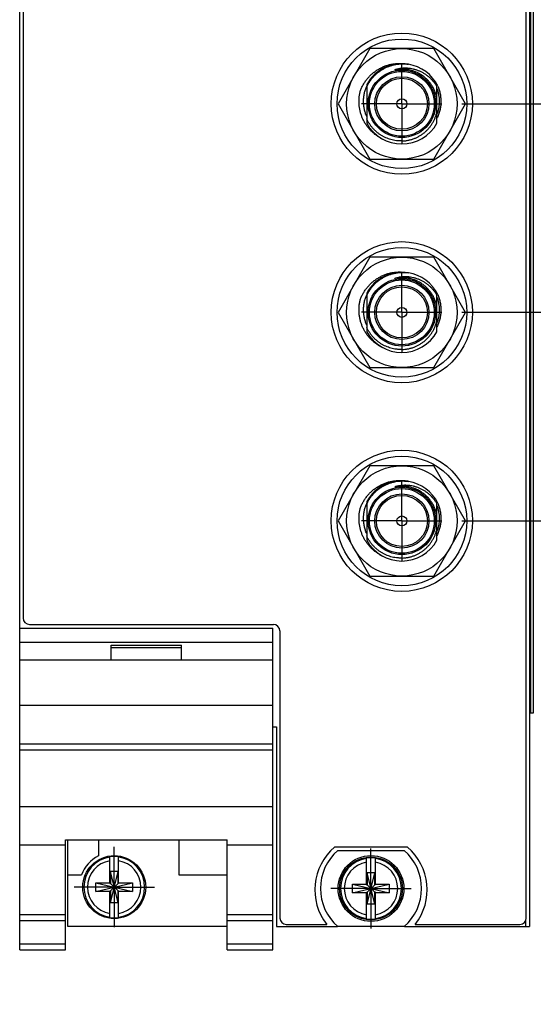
# Model space of a CAD drawing. Header units: inches. Extents: x 0 to 22, y 0 to 17.
# Tile 52 of 114: x 10.4 to 12, y 7 to 10.1. Entities that reach past the tile are written whole.
import ezdxf

# ---------------------------------------------------------------- set-up
doc = ezdxf.new("R2010")
doc.units = ezdxf.units.IN
doc.header["$LTSCALE"] = 1.21
doc.header["$MEASUREMENT"] = 0
doc.linetypes.add('CENTER', pattern=[0.6, 0.375, -0.075, 0.075, -0.075])
doc.layers.get('0').update_dxf_attribs({"linetype": 'CONTINUOUS'})
doc.layers.add('02___PRT_ALL_AXES', color=7, linetype='CONTINUOUS')
doc.layers.add('DIMENSIONS', color=7, linetype='CONTINUOUS')
doc.styles.get("Standard").update_dxf_attribs({"font": 'txt', "width": 0.8})
doc.dimstyles.new('DIMSTYLE_1', dxfattribs={"dimtxt": 0.125, "dimasz": 0.18, "dimexe": 0.125, "dimexo": 0.0625, "dimgap": 0.03125, "dimtad": 0, "dimtih": 1, "dimtoh": 1, "dimzin": 4, "dimdsep": 46, "dimtxsty": 'STANDARD', "dimblk": '_FILLED', "dimblk1": '_FILLED', "dimblk2": '_FILLED', "dimcen": 0.09, "dimadec": 0, "dimazin": 0, "dimtp": 0.01, "dimtm": 0.01, "dimtfac": 1, "dimtofl": 0, "dimtmove": 0, "dimatfit": 3, "dimldrblk": '_FILLED', "dimfxl": 1, "dimtolj": 1, "dimtzin": 4, "dimarcsym": 0})
doc.dimstyles.new('DIMSTYLE_2', dxfattribs={"dimtxt": 0.125, "dimasz": 0.18, "dimexe": 0.125, "dimexo": 0.0625, "dimgap": 0.0625, "dimtad": 0, "dimtih": 1, "dimtoh": 1, "dimzin": 4, "dimdsep": 46, "dimtxsty": 'STANDARD', "dimblk": '_FILLED', "dimblk1": '_FILLED', "dimblk2": '_FILLED', "dimcen": 0.09, "dimadec": 0, "dimazin": 0, "dimtp": 0.01, "dimtm": 0.01, "dimtfac": 1, "dimtofl": 0, "dimtmove": 0, "dimatfit": 3, "dimldrblk": '_FILLED', "dimfxl": 1, "dimtolj": 1, "dimtzin": 4, "dimarcsym": 0})

# ---------------------------------------------------------------- blocks, each defined once
blk = doc.blocks.new('_FILLED')
at = {"color": 0, "linetype": 'BYBLOCK'}
blk.add_solid([(0, 0), (-1, 0.174), (-1, -0.174)], dxfattribs=at)
blk = doc.blocks.new('*D8')
at = {"layer": 'DIMENSIONS', "color": 2, "linetype": 'CONTINUOUS'}
for p, q in [((7.1566, 7.0947), (7.1566, 5.3252)), ((12.7446, 7.0947), (12.7446, 5.3252)), ((7.1566, 5.4502), (9.2756, 5.4502)), ((12.7446, 5.4502), (10.6256, 5.4502))]:
    blk.add_line(p, q, dxfattribs=at)
at = {"layer": 'DIMENSIONS', "color": 2, "linetype": 'CONTINUOUS', "xscale": 0.18, "yscale": 0.18, "zscale": 0.18, "rotation": 180}
blk.add_blockref('_FILLED', (7.1566, 5.4502), dxfattribs=at)
at = {"layer": 'DIMENSIONS', "color": 2, "linetype": 'CONTINUOUS', "xscale": 0.18, "yscale": 0.18, "zscale": 0.18}
blk.add_blockref('_FILLED', (12.7446, 5.4502), dxfattribs=at)
at = {"layer": 'DIMENSIONS', "color": 2, "linetype": 'CONTINUOUS', "insert": (9.9506, 5.5127), "char_height": 0.125, "width": 1.225, "attachment_point": 2, "line_spacing_factor": 0.9}
blk.add_mtext('5.59{\\Ftxt.shx;\\W1.000000;\\H0.125000; }[141.9]', dxfattribs=at)
blk = doc.blocks.new('*D28')
at = {"layer": 'DIMENSIONS', "color": 2, "linetype": 'CONTINUOUS'}
blk.add_line((11.7342, 10.7861), (13.1938, 10.7861), dxfattribs=at)
at = {"layer": 'DIMENSIONS', "color": 2, "linetype": 'CONTINUOUS', "insert": (13.2563, 10.8486), "char_height": 0.125, "width": 1.125, "attachment_point": 1, "line_spacing_factor": 0.9}
blk.add_mtext('3.43{\\Ftxt.shx;\\W1.000000;\\H0.125000; }[87.2]', dxfattribs=at)
blk = doc.blocks.new('*D29')
at = {"layer": 'DIMENSIONS', "color": 2, "linetype": 'CONTINUOUS'}
for p, q in [((11.7342, 9.1442), (12.2373, 9.1442)), ((12.2373, 9.1442), (12.3294, 9.0365)), ((12.3294, 9.0365), (13.1938, 9.0365))]:
    blk.add_line(p, q, dxfattribs=at)
at = {"layer": 'DIMENSIONS', "color": 2, "linetype": 'CONTINUOUS', "insert": (13.2563, 9.099), "char_height": 0.125, "width": 1.125, "attachment_point": 1, "line_spacing_factor": 0.9}
blk.add_mtext('1.79{\\Ftxt.shx;\\W1.000000;\\H0.125000; }[45.5]', dxfattribs=at)
blk = doc.blocks.new('*D30')
at = {"layer": 'DIMENSIONS', "color": 2, "linetype": 'CONTINUOUS'}
blk.add_line((11.7342, 9.7942), (13.1938, 9.7942), dxfattribs=at)
at = {"layer": 'DIMENSIONS', "color": 2, "linetype": 'CONTINUOUS', "insert": (13.2563, 9.8567), "char_height": 0.125, "width": 0.925, "attachment_point": 1, "line_spacing_factor": 0.9}
blk.add_mtext('2.44{\\Ftxt.shx;\\W1.000000;\\H0.125000; }[62]', dxfattribs=at)
blk = doc.blocks.new('*D31')
at = {"layer": 'DIMENSIONS', "color": 2, "linetype": 'CONTINUOUS'}
for p, q in [((12.1619, 10.4271), (12.2875, 10.5685)), ((12.2875, 10.5685), (13.1938, 10.5685)), ((11.3361, 10.4271), (12.1619, 10.4271))]:
    blk.add_line(p, q, dxfattribs=at)
at = {"layer": 'DIMENSIONS', "color": 2, "linetype": 'CONTINUOUS', "insert": (13.2563, 10.631), "char_height": 0.125, "width": 1.125, "attachment_point": 1, "line_spacing_factor": 0.9}
blk.add_mtext('3.07{\\Ftxt.shx;\\W1.000000;\\H0.125000; }[78.1]', dxfattribs=at)
blk = doc.blocks.new('*D32')
at = {"layer": 'DIMENSIONS', "color": 2, "linetype": 'CONTINUOUS'}
for p, q in [((12.1745, 11.1271), (12.2959, 11.2801)), ((12.2959, 11.2801), (13.1938, 11.2801)), ((11.3361, 11.1271), (12.1745, 11.1271))]:
    blk.add_line(p, q, dxfattribs=at)
at = {"layer": 'DIMENSIONS', "color": 2, "linetype": 'CONTINUOUS', "insert": (13.2563, 11.3426), "char_height": 0.125, "width": 1.125, "attachment_point": 1, "line_spacing_factor": 0.9}
blk.add_mtext('3.77{\\Ftxt.shx;\\W1.000000;\\H0.125000; }[95.9]', dxfattribs=at)
blk = doc.blocks.new('*D33')
at = {"layer": 'DIMENSIONS', "color": 2, "linetype": 'CONTINUOUS'}
for p, q in [((11.7342, 8.4942), (12.2373, 8.4942)), ((12.2373, 8.4942), (12.3545, 8.4002)), ((12.3545, 8.4002), (13.1938, 8.4002))]:
    blk.add_line(p, q, dxfattribs=at)
at = {"layer": 'DIMENSIONS', "color": 2, "linetype": 'CONTINUOUS', "insert": (13.2563, 8.4627), "char_height": 0.125, "width": 0.925, "attachment_point": 1, "line_spacing_factor": 0.9}
blk.add_mtext('1.14{\\Ftxt.shx;\\W1.000000;\\H0.125000; }[29]', dxfattribs=at)

msp = doc.modelspace()

# ---------------------------------------------------------------- linework, layer by layer
at = {"color": 7, "linetype": 'CONTINUOUS'}
for p, q in [((10.3566, 7.1574), (10.3566, 12.2951)), ((11.9446, 12.2951), (11.9446, 7.2301)), ((10.3666, 12.2611), (10.3666, 8.1911)), ((11.9346, 7.2561), (11.9346, 12.2611)), ((11.9563, 11.8951), (11.9563, 7.8951)), ((11.4475, 9.9658), (11.3482, 9.7938)), ((11.6461, 9.9658), (11.4475, 9.9658)), ((11.7454, 9.7938), (11.6461, 9.9658)), ((11.5468, 9.9014), (11.545, 9.9014)), ((11.4373, 9.8541), (11.4373, 9.7335)), ((11.6563, 9.7335), (11.6563, 9.8541)), ((11.3482, 9.7938), (11.4475, 9.6218)), ((11.6461, 9.6218), (11.7454, 9.7938)), ((11.4475, 9.6218), (11.6461, 9.6218)), ((11.4475, 9.3158), (11.3482, 9.1438)), ((11.6461, 9.3158), (11.4475, 9.3158)), ((11.7454, 9.1438), (11.6461, 9.3158)), ((11.5468, 9.2514), (11.545, 9.2514)), ((11.4373, 9.2041), (11.4373, 9.0835)), ((11.6563, 9.0835), (11.6563, 9.2041)), ((11.3482, 9.1438), (11.4475, 8.9718)), ((11.6461, 8.9718), (11.7454, 9.1438)), ((11.4475, 8.9718), (11.6461, 8.9718)), ((11.4475, 8.6658), (11.3482, 8.4938)), ((11.6461, 8.6658), (11.4475, 8.6658)), ((11.7454, 8.4938), (11.6461, 8.6658)), ((11.5468, 8.6014), (11.545, 8.6014)), ((11.4373, 8.5541), (11.4373, 8.4335)), ((11.6563, 8.4335), (11.6563, 8.5541)), ((11.3482, 8.4938), (11.4475, 8.3218)), ((11.6461, 8.3218), (11.7454, 8.4938)), ((11.4475, 8.3218), (11.6461, 8.3218)), ((10.3866, 8.1711), (11.1466, 8.1711)), ((10.3566, 8.1594), (11.1446, 8.1594)), ((11.1446, 7.1574), (11.1446, 8.1594)), ((11.1666, 8.1511), (11.1666, 7.2561)), ((10.3566, 8.1164), (11.1446, 8.1164)), ((10.6406, 8.1064), (10.8606, 8.1064)), ((10.6406, 8.0594), (10.6406, 8.1064)), ((10.8606, 8.0594), (10.8606, 8.1064)), ((10.6406, 8.0994), (10.8606, 8.0994)), ((11.1446, 8.0594), (10.3566, 8.0594)), ((10.3566, 7.9194), (11.1446, 7.9194)), ((11.9563, 7.8951), (11.9446, 7.8951)), ((11.1446, 7.8521), (11.1566, 7.8521)), ((11.1566, 7.8521), (11.1566, 7.2301)), ((10.3566, 7.7994), (11.1446, 7.7994)), ((10.3566, 7.7798), (11.1446, 7.7798)), ((10.3566, 7.6041), (11.1446, 7.6041)), ((10.4986, 7.4996), (11.0026, 7.4996)), ((10.4986, 7.1574), (10.4986, 7.4996)), ((10.5046, 7.4996), (10.5046, 7.2304)), ((10.6016, 7.4996), (10.6016, 7.4497)), ((10.8516, 7.4996), (10.8516, 7.3904)), ((11.0026, 7.1574), (11.0026, 7.4996)), ((10.3566, 7.4844), (10.4986, 7.4844)), ((11.0026, 7.4844), (11.1446, 7.4844)), ((11.5643, 7.4771), (11.3368, 7.4771)), ((11.3468, 7.4666), (11.5543, 7.4666)), ((10.6368, 7.3641), (10.6368, 7.447)), ((10.6643, 7.3641), (10.6643, 7.447)), ((11.4368, 7.3598), (11.4368, 7.4427)), ((11.4643, 7.3598), (11.4643, 7.4427)), ((10.6623, 7.4009), (10.6388, 7.4009)), ((10.6623, 7.3038), (10.6388, 7.4009)), ((10.6388, 7.4009), (10.6388, 7.3641)), ((10.6388, 7.3038), (10.6623, 7.4009)), ((10.6623, 7.3641), (10.6623, 7.4009)), ((11.4623, 7.3966), (11.4388, 7.3966)), ((11.4623, 7.2996), (11.4388, 7.3966)), ((11.4388, 7.3966), (11.4388, 7.3598)), ((11.4388, 7.2996), (11.4623, 7.3966)), ((11.4623, 7.3598), (11.4623, 7.3966)), ((10.5046, 7.3904), (10.5484, 7.3904)), ((10.5935, 7.3386), (10.7076, 7.3661)), ((10.5935, 7.3661), (10.6368, 7.3661)), ((10.5935, 7.3661), (10.7076, 7.3386)), ((10.5935, 7.3386), (10.5935, 7.3661)), ((10.6643, 7.3661), (10.7076, 7.3661)), ((10.7076, 7.3661), (10.7076, 7.3386)), ((10.8516, 7.3904), (11.0026, 7.3904)), ((10.6368, 7.3386), (10.5935, 7.3386)), ((10.6368, 7.3641), (10.6388, 7.3641)), ((10.6368, 7.3407), (10.6388, 7.3407)), ((10.6368, 7.2577), (10.6368, 7.3407)), ((10.6388, 7.3641), (10.6623, 7.3407)), ((10.6388, 7.3407), (10.6623, 7.3641)), ((10.6388, 7.3407), (10.6388, 7.3038)), ((10.6643, 7.3641), (10.6623, 7.3641)), ((10.6643, 7.3407), (10.6623, 7.3407)), ((10.6623, 7.3038), (10.6623, 7.3407)), ((10.6643, 7.2577), (10.6643, 7.3407)), ((10.7076, 7.3386), (10.6643, 7.3386)), ((11.3935, 7.3343), (11.5076, 7.3619)), ((11.3935, 7.3619), (11.4368, 7.3619)), ((11.3935, 7.3619), (11.5076, 7.3343)), ((11.3935, 7.3343), (11.3935, 7.3619)), ((11.4368, 7.3598), (11.4388, 7.3598)), ((11.4368, 7.3364), (11.4388, 7.3364)), ((11.4368, 7.2534), (11.4368, 7.3364)), ((11.4388, 7.3598), (11.4623, 7.3364)), ((11.4388, 7.3364), (11.4623, 7.3598)), ((11.4388, 7.3364), (11.4388, 7.2996)), ((11.4643, 7.3598), (11.4623, 7.3598)), ((11.4643, 7.3364), (11.4623, 7.3364)), ((11.4623, 7.2996), (11.4623, 7.3364)), ((11.4643, 7.3619), (11.5076, 7.3619)), ((11.4643, 7.2534), (11.4643, 7.3364)), ((11.5076, 7.3619), (11.5076, 7.3343)), ((11.4368, 7.3343), (11.3935, 7.3343)), ((11.5076, 7.3343), (11.4643, 7.3343)), ((10.6623, 7.3038), (10.6388, 7.3038)), ((11.4623, 7.2996), (11.4388, 7.2996)), ((10.3566, 7.2674), (10.4986, 7.2674)), ((10.3566, 7.2481), (10.4986, 7.2481)), ((11.0026, 7.2674), (11.1446, 7.2674)), ((11.0026, 7.2481), (11.1446, 7.2481)), ((10.5046, 7.2304), (11.0026, 7.2304)), ((11.1566, 7.2301), (11.3462, 7.2301)), ((11.1866, 7.2361), (11.3129, 7.2361)), ((11.5543, 7.2296), (11.3468, 7.2296)), ((11.5549, 7.2301), (11.9446, 7.2301)), ((11.5883, 7.2361), (11.9146, 7.2361)), ((10.3566, 7.1753), (10.4986, 7.1753)), ((10.3566, 7.1574), (10.4986, 7.1574)), ((11.0026, 7.1753), (11.1446, 7.1753)), ((11.0026, 7.1574), (11.1446, 7.1574))]:
    msp.add_line(p, q, dxfattribs=at)
at = {"color": 9, "linetype": 'CONTINUOUS'}
for p, q in [((11.9475, 11.8951), (11.9475, 7.8951)), ((11.9561, 11.8951), (11.9561, 7.8951)), ((11.9326, 7.2474), (11.9326, 7.2301))]:
    msp.add_line(p, q, dxfattribs=at)
at = {"color": 7, "linetype": 'CONTINUOUS'}
for centre, radius in [((11.5466, 9.7942), 0.22), ((11.5468, 9.7938), 0.202), ((11.5468, 9.7938), 0.172), ((11.5468, 9.7938), 0.105), ((11.5468, 9.7938), 0.0845), ((11.5468, 9.7938), 0.0795), ((11.5468, 9.7938), 0.0155), ((11.5466, 9.1442), 0.22), ((11.5468, 9.1438), 0.202), ((11.5468, 9.1438), 0.172), ((11.5468, 9.1438), 0.105), ((11.5468, 9.1438), 0.0845), ((11.5468, 9.1438), 0.0795), ((11.5468, 9.1438), 0.0155), ((11.5466, 8.4942), 0.22), ((11.5468, 8.4938), 0.202), ((11.5468, 8.4938), 0.172), ((11.5468, 8.4938), 0.105), ((11.5468, 8.4938), 0.0845), ((11.5468, 8.4938), 0.0795), ((11.5468, 8.4938), 0.0155), ((10.6506, 7.3524), 0.098), ((11.4506, 7.3481), 0.1025), ((11.4506, 7.3481), 0.098)]:
    msp.add_circle(centre, radius, dxfattribs=at)
at = {"color": 9, "linetype": 'CONTINUOUS'}
for centre in [(11.5468, 9.7938), (11.5468, 9.1438), (11.5468, 8.4938)]:
    msp.add_circle(centre, 0.101, dxfattribs=at)
at = {"color": 7, "linetype": 'CONTINUOUS'}
for centre, radius, start, end in [((11.5468, 9.7938), 0.125, 80.8906, 151.1635), ((11.5468, 9.7938), 0.125, 26.3984, 80.4922), ((11.5497, 9.8008), 0.1222, 156.8717, 158.052), ((11.5468, 9.7938), 0.125, 208.8365, 331.1635), ((11.5399, 9.7972), 0.125, 240.5446, 244.7241), ((11.5468, 9.1438), 0.125, 80.8906, 151.1635), ((11.5468, 9.1438), 0.125, 26.3984, 80.4922), ((11.5497, 9.1508), 0.1222, 156.8717, 158.052), ((11.5468, 9.1438), 0.125, 208.8365, 331.1635), ((11.5399, 9.1472), 0.125, 240.5446, 244.7241), ((11.5468, 8.4938), 0.125, 80.8906, 151.1635), ((11.5468, 8.4938), 0.125, 26.3984, 80.4922), ((11.5497, 8.5008), 0.1222, 156.8717, 158.052), ((11.5468, 8.4938), 0.125, 208.8365, 331.1635), ((11.5399, 8.4972), 0.125, 240.5446, 244.7241), ((10.3866, 8.1911), 0.02, 180, 270), ((11.1466, 8.1511), 0.02, 0, 90), ((11.4506, 7.3441), 0.175, 130.5358, 218.1078), ((11.4506, 7.3481), 0.1575, 131.203, 228.797), ((11.4506, 7.3481), 0.1575, 311.203, 48.797), ((11.4506, 7.3441), 0.175, 321.8922, 49.4642), ((10.6506, 7.3524), 0.109, 116.7143, 159.5968), ((10.6506, 7.3524), 0.0956, 81.7166, 98.2834), ((11.4506, 7.3481), 0.0956, 81.7166, 98.2834), ((10.6506, 7.3524), 0.0956, 261.7166, 278.2834), ((11.1866, 7.2561), 0.02, 180, 270), ((11.4506, 7.3481), 0.0956, 261.7166, 278.2834), ((11.9146, 7.2561), 0.02, 270, 360)]:
    msp.add_arc(centre, radius, start, end, dxfattribs=at)
at = {"color": 9, "linetype": 'CONTINUOUS'}
for centre, radius, start, end in [((11.5468, 9.7938), 0.1086, 55.8602, 100.4064), ((11.5468, 9.1438), 0.1086, 55.8602, 100.4064), ((11.5468, 8.4938), 0.1086, 55.8602, 100.4064), ((10.6506, 7.3524), 0.0947, 98.3637, 261.6363), ((10.6506, 7.3524), 0.0832, 99.5336, 260.4664), ((10.6506, 7.3524), 0.0947, 278.3637, 81.6363), ((10.6506, 7.3524), 0.0832, 279.5336, 80.4664), ((11.4506, 7.3481), 0.0947, 98.3637, 261.6363), ((11.4506, 7.3481), 0.0832, 99.5336, 260.4664), ((11.4506, 7.3481), 0.0947, 278.3637, 81.6363), ((11.4506, 7.3481), 0.0832, 279.5336, 80.4664)]:
    msp.add_arc(centre, radius, start, end, dxfattribs=at)
at = {"color": 7, "linetype": 'CONTINUOUS'}
for points, knots in [([(11.4171, 9.833), (11.4184, 9.8365), (11.4205, 9.8417), (11.4238, 9.8484), (11.4273, 9.8549), (11.4322, 9.8628), (11.4378, 9.8703), (11.4426, 9.8759), (11.4477, 9.8814), (11.4544, 9.8878), (11.4631, 9.8948), (11.4724, 9.901), (11.4822, 9.9064), (11.4907, 9.9102), (11.4977, 9.9128), (11.503, 9.9145), (11.5084, 9.916), (11.5156, 9.9176), (11.5248, 9.9191), (11.5341, 9.9197), (11.5415, 9.9197), (11.549, 9.9194), (11.5545, 9.9188), (11.5582, 9.9182)], [0, 0, 0, 0, 0.062497, 0.093752, 0.125007, 0.187503, 0.249999, 0.281254, 0.312509, 0.375005, 0.437501, 0.499996, 0.562492, 0.624987, 0.656242, 0.687497, 0.718752, 0.750007, 0.812501, 0.874996, 0.906251, 0.937505, 1, 1, 1, 1]), ([(11.4373, 9.8461), (11.4386, 9.8492), (11.4409, 9.8536), (11.4442, 9.8593), (11.4477, 9.8649), (11.4526, 9.8717), (11.458, 9.8779), (11.4626, 9.8827), (11.4674, 9.8873), (11.4738, 9.8926), (11.4819, 9.8984), (11.4904, 9.9035), (11.4993, 9.9079), (11.5086, 9.9115), (11.5165, 9.9139), (11.523, 9.9155), (11.5295, 9.9168), (11.5377, 9.9179), (11.5459, 9.9184), (11.5526, 9.9183), (11.5592, 9.918), (11.5641, 9.9175), (11.5674, 9.9171)], [0, 0, 0, 0, 0.062496, 0.093751, 0.125005, 0.187501, 0.249998, 0.281252, 0.312507, 0.375003, 0.4375, 0.499997, 0.562494, 0.624991, 0.687488, 0.718743, 0.749998, 0.812495, 0.874993, 0.906247, 0.937502, 1, 1, 1, 1]), ([(11.545, 9.9014), (11.5441, 9.9014), (11.5427, 9.9013), (11.5408, 9.9012), (11.5394, 9.9011), (11.538, 9.9011), (11.5366, 9.9009), (11.5352, 9.9008), (11.5341, 9.9007), (11.5331, 9.9006), (11.5324, 9.9005), (11.5317, 9.9004), (11.531, 9.9004), (11.5303, 9.9003), (11.5296, 9.9002), (11.5291, 9.9001), (11.5286, 9.9001), (11.5282, 9.9), (11.5279, 9.9), (11.5276, 9.8999), (11.5272, 9.8999), (11.5269, 9.8999), (11.5267, 9.8998), (11.5265, 9.8998), (11.5263, 9.8998), (11.5262, 9.8998), (11.526, 9.8998), (11.5258, 9.8997), (11.5257, 9.8997), (11.5256, 9.8997), (11.5256, 9.8997), (11.5255, 9.8997), (11.5254, 9.8997), (11.5253, 9.8997), (11.5253, 9.8997), (11.5252, 9.8997), (11.5252, 9.8997), (11.5251, 9.8997), (11.5251, 9.8997), (11.5251, 9.8997), (11.5251, 9.8997), (11.5251, 9.8998), (11.525, 9.8998), (11.525, 9.8998), (11.525, 9.8998), (11.5251, 9.8998), (11.5251, 9.8998), (11.5251, 9.8999), (11.5251, 9.8999), (11.5251, 9.8999), (11.5252, 9.8999), (11.5252, 9.8999), (11.5253, 9.9), (11.5253, 9.9), (11.5254, 9.9), (11.5255, 9.9001), (11.5256, 9.9001), (11.5257, 9.9001), (11.5258, 9.9002), (11.526, 9.9002), (11.5261, 9.9003), (11.5263, 9.9003), (11.5265, 9.9004), (11.5266, 9.9004), (11.5269, 9.9005), (11.527, 9.9006), (11.5271, 9.9006)], [0, 0, 0, 0, 0.125503, 0.188256, 0.251007, 0.313758, 0.376508, 0.439256, 0.502001, 0.533372, 0.564742, 0.596111, 0.627477, 0.658841, 0.690201, 0.721556, 0.737231, 0.752904, 0.768574, 0.78424, 0.799902, 0.815557, 0.823381, 0.831202, 0.839019, 0.846831, 0.854636, 0.862432, 0.866325, 0.870213, 0.874095, 0.877968, 0.881829, 0.885671, 0.88758, 0.889478, 0.891357, 0.893208, 0.894114, 0.895, 0.895859, 0.896682, 0.897422, 0.898117, 0.898855, 0.899649, 0.900497, 0.901372, 0.903172, 0.905018, 0.906889, 0.908775, 0.910673, 0.914491, 0.91833, 0.922182, 0.926043, 0.929912, 0.937665, 0.945434, 0.953212, 0.960998, 0.968791, 0.976588, 0.984389, 1, 1, 1, 1]), ([(11.6563, 9.8479), (11.6547, 9.8506), (11.6521, 9.8545), (11.6483, 9.8595), (11.6444, 9.8643), (11.6391, 9.8701), (11.6335, 9.8755), (11.6287, 9.8795), (11.6237, 9.8833), (11.6172, 9.8876), (11.6091, 9.8923), (11.6006, 9.8962), (11.5918, 9.8994), (11.5827, 9.9019), (11.5751, 9.9034), (11.5689, 9.9042), (11.5627, 9.9047), (11.5548, 9.9049), (11.5471, 9.9044), (11.5409, 9.9036), (11.5347, 9.9025), (11.5301, 9.9014), (11.5271, 9.9006)], [0, 0, 0, 0, 0.062524, 0.093791, 0.125057, 0.187574, 0.250089, 0.281351, 0.312612, 0.375119, 0.437623, 0.500122, 0.562618, 0.62511, 0.687598, 0.718848, 0.750096, 0.812575, 0.87505, 0.906293, 0.937534, 1, 1, 1, 1]), ([(11.6083, 9.8833), (11.606, 9.8848), (11.6013, 9.8876), (11.5941, 9.8912), (11.5866, 9.8943), (11.5789, 9.8969), (11.571, 9.8989), (11.5643, 9.9001), (11.5589, 9.9008), (11.5535, 9.9013), (11.5495, 9.9014), (11.5468, 9.9014)], [0, 0, 0, 0, 0.124978, 0.249962, 0.374953, 0.499948, 0.624949, 0.749955, 0.812469, 0.874985, 1, 1, 1, 1]), ([(11.6563, 9.8112), (11.6556, 9.8149), (11.6539, 9.8221), (11.6502, 9.8326), (11.6455, 9.8427), (11.6398, 9.8523), (11.6332, 9.8613), (11.6257, 9.8695), (11.6174, 9.8769), (11.6114, 9.8813), (11.6083, 9.8833)], [0, 0, 0, 0, 0.125002, 0.250003, 0.375003, 0.500004, 0.625003, 0.750003, 0.875001, 1, 1, 1, 1]), ([(11.4785, 9.6884), (11.4754, 9.6901), (11.4709, 9.6929), (11.4652, 9.6969), (11.4596, 9.7013), (11.4531, 9.7071), (11.447, 9.7134), (11.4424, 9.7188), (11.4381, 9.7243), (11.4331, 9.7316), (11.4279, 9.7407), (11.4234, 9.7503), (11.4197, 9.7602), (11.4169, 9.7703), (11.4151, 9.7789), (11.4142, 9.7859), (11.4135, 9.7929), (11.4132, 9.8017), (11.4135, 9.8105), (11.4142, 9.8175), (11.4152, 9.8244), (11.4163, 9.8296), (11.4171, 9.833)], [0, 0, 0, 0, 0.062496, 0.09375, 0.125005, 0.187501, 0.249997, 0.281252, 0.312507, 0.375004, 0.4375, 0.499997, 0.562494, 0.624991, 0.687488, 0.718743, 0.749998, 0.812495, 0.874993, 0.906247, 0.937502, 1, 1, 1, 1]), ([(11.4373, 9.7544), (11.4357, 9.758), (11.4329, 9.7654), (11.4299, 9.7768), (11.428, 9.7885), (11.4273, 9.8004), (11.4278, 9.8122), (11.4295, 9.8239), (11.4322, 9.8354), (11.4348, 9.8429), (11.4363, 9.8465)], [0, 0, 0, 0, 0.124998, 0.249996, 0.374995, 0.499994, 0.624994, 0.749995, 0.874995, 1, 1, 1, 1]), ([(11.6587, 9.8493), (11.6604, 9.8454), (11.6634, 9.8372), (11.6665, 9.8246), (11.6683, 9.8117), (11.6686, 9.8009), (11.6682, 9.7922), (11.6675, 9.7857), (11.6665, 9.7793), (11.6652, 9.773), (11.6635, 9.7667), (11.6614, 9.7605), (11.6591, 9.7545), (11.6573, 9.7505), (11.6563, 9.7486)], [0, 0, 0, 0, 0.12498, 0.249958, 0.374937, 0.499914, 0.562425, 0.624936, 0.687447, 0.749957, 0.812468, 0.874979, 0.937489, 1, 1, 1, 1]), ([(11.6563, 9.8414), (11.6574, 9.8382), (11.6594, 9.8318), (11.6616, 9.8218), (11.663, 9.8117), (11.6634, 9.8016), (11.663, 9.7914), (11.6617, 9.7813), (11.6595, 9.7714), (11.6574, 9.7649), (11.6563, 9.7617)], [0, 0, 0, 0, 0.125002, 0.250002, 0.375003, 0.500003, 0.625003, 0.750003, 0.875001, 1, 1, 1, 1]), ([(11.5468, 9.678), (11.55, 9.6781), (11.5548, 9.6784), (11.5613, 9.6793), (11.5676, 9.6804), (11.5755, 9.6822), (11.5832, 9.6848), (11.5892, 9.6872), (11.5951, 9.6899), (11.6022, 9.6936), (11.6104, 9.6989), (11.6181, 9.7048), (11.6252, 9.7114), (11.6318, 9.7186), (11.6367, 9.725), (11.6403, 9.7303), (11.6437, 9.7358), (11.6475, 9.743), (11.6506, 9.7505), (11.6527, 9.7566), (11.6546, 9.7628), (11.6557, 9.7675), (11.6563, 9.7707)], [0, 0, 0, 0, 0.062498, 0.093753, 0.125009, 0.187506, 0.250003, 0.281259, 0.312514, 0.375011, 0.437508, 0.500004, 0.5625, 0.624997, 0.687493, 0.718748, 0.750003, 0.812499, 0.874995, 0.90625, 0.937504, 1, 1, 1, 1]), ([(11.5468, 9.678), (11.5439, 9.678), (11.5396, 9.678), (11.5339, 9.6784), (11.5282, 9.679), (11.5212, 9.6802), (11.5128, 9.6822), (11.5047, 9.6848), (11.4967, 9.6879), (11.489, 9.6917), (11.4816, 9.696), (11.4745, 9.7009), (11.4678, 9.7062), (11.4615, 9.7121), (11.4556, 9.7183), (11.4503, 9.725), (11.4454, 9.7321), (11.441, 9.7394), (11.4384, 9.7446), (11.4373, 9.7472)], [0, 0, 0, 0, 0.062499, 0.093754, 0.125008, 0.187507, 0.250006, 0.312505, 0.375004, 0.437503, 0.500002, 0.562502, 0.625001, 0.687501, 0.75, 0.8125, 0.875, 0.9375, 1, 1, 1, 1]), ([(11.4171, 9.183), (11.4184, 9.1865), (11.4205, 9.1917), (11.4238, 9.1984), (11.4273, 9.2049), (11.4322, 9.2128), (11.4378, 9.2203), (11.4426, 9.2259), (11.4477, 9.2314), (11.4544, 9.2378), (11.4631, 9.2448), (11.4724, 9.251), (11.4822, 9.2564), (11.4907, 9.2602), (11.4977, 9.2628), (11.503, 9.2645), (11.5084, 9.266), (11.5156, 9.2676), (11.5248, 9.2691), (11.5341, 9.2697), (11.5415, 9.2697), (11.549, 9.2694), (11.5545, 9.2688), (11.5582, 9.2682)], [0, 0, 0, 0, 0.062497, 0.093752, 0.125007, 0.187503, 0.249999, 0.281254, 0.312509, 0.375005, 0.437501, 0.499996, 0.562492, 0.624987, 0.656242, 0.687497, 0.718752, 0.750007, 0.812501, 0.874996, 0.906251, 0.937505, 1, 1, 1, 1]), ([(11.4373, 9.1961), (11.4386, 9.1992), (11.4409, 9.2036), (11.4442, 9.2093), (11.4477, 9.2149), (11.4526, 9.2217), (11.458, 9.2279), (11.4626, 9.2327), (11.4674, 9.2373), (11.4738, 9.2426), (11.4819, 9.2484), (11.4904, 9.2535), (11.4993, 9.2579), (11.5086, 9.2615), (11.5165, 9.2639), (11.523, 9.2655), (11.5295, 9.2668), (11.5377, 9.2679), (11.5459, 9.2684), (11.5526, 9.2683), (11.5592, 9.268), (11.5641, 9.2675), (11.5674, 9.2671)], [0, 0, 0, 0, 0.062496, 0.093751, 0.125005, 0.187501, 0.249998, 0.281252, 0.312507, 0.375003, 0.4375, 0.499997, 0.562494, 0.624991, 0.687488, 0.718743, 0.749998, 0.812495, 0.874993, 0.906247, 0.937502, 1, 1, 1, 1]), ([(11.545, 9.2514), (11.5441, 9.2514), (11.5427, 9.2513), (11.5408, 9.2512), (11.5394, 9.2511), (11.538, 9.2511), (11.5366, 9.2509), (11.5352, 9.2508), (11.5341, 9.2507), (11.5331, 9.2506), (11.5324, 9.2505), (11.5317, 9.2504), (11.531, 9.2504), (11.5303, 9.2503), (11.5296, 9.2502), (11.5291, 9.2501), (11.5286, 9.2501), (11.5282, 9.25), (11.5279, 9.25), (11.5276, 9.2499), (11.5272, 9.2499), (11.5269, 9.2499), (11.5267, 9.2498), (11.5265, 9.2498), (11.5263, 9.2498), (11.5262, 9.2498), (11.526, 9.2498), (11.5258, 9.2497), (11.5257, 9.2497), (11.5256, 9.2497), (11.5256, 9.2497), (11.5255, 9.2497), (11.5254, 9.2497), (11.5253, 9.2497), (11.5253, 9.2497), (11.5252, 9.2497), (11.5252, 9.2497), (11.5251, 9.2497), (11.5251, 9.2497), (11.5251, 9.2497), (11.5251, 9.2497), (11.5251, 9.2498), (11.525, 9.2498), (11.525, 9.2498), (11.525, 9.2498), (11.5251, 9.2498), (11.5251, 9.2498), (11.5251, 9.2499), (11.5251, 9.2499), (11.5251, 9.2499), (11.5252, 9.2499), (11.5252, 9.2499), (11.5253, 9.25), (11.5253, 9.25), (11.5254, 9.25), (11.5255, 9.2501), (11.5256, 9.2501), (11.5257, 9.2501), (11.5258, 9.2502), (11.526, 9.2502), (11.5261, 9.2503), (11.5263, 9.2503), (11.5265, 9.2504), (11.5266, 9.2504), (11.5269, 9.2505), (11.527, 9.2506), (11.5271, 9.2506)], [0, 0, 0, 0, 0.125503, 0.188256, 0.251007, 0.313758, 0.376508, 0.439256, 0.502001, 0.533372, 0.564742, 0.596111, 0.627477, 0.658841, 0.690201, 0.721556, 0.737231, 0.752904, 0.768574, 0.78424, 0.799902, 0.815557, 0.823381, 0.831202, 0.839019, 0.846831, 0.854636, 0.862432, 0.866325, 0.870213, 0.874095, 0.877968, 0.881829, 0.885671, 0.88758, 0.889478, 0.891357, 0.893208, 0.894114, 0.895, 0.895859, 0.896682, 0.897422, 0.898117, 0.898855, 0.899649, 0.900497, 0.901372, 0.903172, 0.905018, 0.906889, 0.908775, 0.910673, 0.914491, 0.91833, 0.922182, 0.926043, 0.929912, 0.937665, 0.945434, 0.953212, 0.960998, 0.968791, 0.976588, 0.984389, 1, 1, 1, 1]), ([(11.6563, 9.1979), (11.6547, 9.2006), (11.6521, 9.2045), (11.6483, 9.2095), (11.6444, 9.2143), (11.6391, 9.2201), (11.6335, 9.2255), (11.6287, 9.2295), (11.6237, 9.2333), (11.6172, 9.2376), (11.6091, 9.2423), (11.6006, 9.2462), (11.5918, 9.2494), (11.5827, 9.2519), (11.5751, 9.2534), (11.5689, 9.2542), (11.5627, 9.2547), (11.5548, 9.2549), (11.5471, 9.2544), (11.5409, 9.2536), (11.5347, 9.2525), (11.5301, 9.2514), (11.5271, 9.2506)], [0, 0, 0, 0, 0.062524, 0.093791, 0.125057, 0.187574, 0.250089, 0.281351, 0.312612, 0.375119, 0.437623, 0.500122, 0.562618, 0.62511, 0.687598, 0.718848, 0.750096, 0.812575, 0.87505, 0.906293, 0.937534, 1, 1, 1, 1]), ([(11.6083, 9.2333), (11.606, 9.2348), (11.6013, 9.2376), (11.5941, 9.2412), (11.5866, 9.2443), (11.5789, 9.2469), (11.571, 9.2489), (11.5643, 9.2501), (11.5589, 9.2508), (11.5535, 9.2513), (11.5495, 9.2514), (11.5468, 9.2514)], [0, 0, 0, 0, 0.124978, 0.249962, 0.374953, 0.499948, 0.624949, 0.749955, 0.812469, 0.874985, 1, 1, 1, 1]), ([(11.6563, 9.1612), (11.6556, 9.1649), (11.6539, 9.1721), (11.6502, 9.1826), (11.6455, 9.1927), (11.6398, 9.2023), (11.6332, 9.2113), (11.6257, 9.2195), (11.6174, 9.2269), (11.6114, 9.2313), (11.6083, 9.2333)], [0, 0, 0, 0, 0.125002, 0.250003, 0.375003, 0.500004, 0.625003, 0.750003, 0.875001, 1, 1, 1, 1]), ([(11.4785, 9.0384), (11.4754, 9.0401), (11.4709, 9.0429), (11.4652, 9.0469), (11.4596, 9.0513), (11.4531, 9.0571), (11.447, 9.0634), (11.4424, 9.0688), (11.4381, 9.0743), (11.4331, 9.0816), (11.4279, 9.0907), (11.4234, 9.1003), (11.4197, 9.1102), (11.4169, 9.1203), (11.4151, 9.1289), (11.4142, 9.1359), (11.4135, 9.1429), (11.4132, 9.1517), (11.4135, 9.1605), (11.4142, 9.1675), (11.4152, 9.1744), (11.4163, 9.1796), (11.4171, 9.183)], [0, 0, 0, 0, 0.062496, 0.09375, 0.125005, 0.187501, 0.249997, 0.281252, 0.312507, 0.375004, 0.4375, 0.499997, 0.562494, 0.624991, 0.687488, 0.718743, 0.749998, 0.812495, 0.874993, 0.906247, 0.937502, 1, 1, 1, 1]), ([(11.4373, 9.1044), (11.4357, 9.108), (11.4329, 9.1154), (11.4299, 9.1268), (11.428, 9.1385), (11.4273, 9.1504), (11.4278, 9.1622), (11.4295, 9.1739), (11.4322, 9.1854), (11.4348, 9.1929), (11.4363, 9.1965)], [0, 0, 0, 0, 0.124998, 0.249996, 0.374995, 0.499994, 0.624994, 0.749995, 0.874995, 1, 1, 1, 1]), ([(11.6587, 9.1993), (11.6604, 9.1954), (11.6634, 9.1872), (11.6665, 9.1746), (11.6683, 9.1617), (11.6686, 9.1509), (11.6682, 9.1422), (11.6675, 9.1357), (11.6665, 9.1293), (11.6652, 9.123), (11.6635, 9.1167), (11.6614, 9.1105), (11.6591, 9.1045), (11.6573, 9.1005), (11.6563, 9.0986)], [0, 0, 0, 0, 0.12498, 0.249958, 0.374937, 0.499914, 0.562425, 0.624936, 0.687447, 0.749957, 0.812468, 0.874979, 0.937489, 1, 1, 1, 1]), ([(11.6563, 9.1914), (11.6574, 9.1882), (11.6594, 9.1818), (11.6616, 9.1718), (11.663, 9.1617), (11.6634, 9.1516), (11.663, 9.1414), (11.6617, 9.1313), (11.6595, 9.1214), (11.6574, 9.1149), (11.6563, 9.1117)], [0, 0, 0, 0, 0.125002, 0.250002, 0.375003, 0.500003, 0.625003, 0.750003, 0.875001, 1, 1, 1, 1]), ([(11.5468, 9.028), (11.55, 9.0281), (11.5548, 9.0284), (11.5613, 9.0293), (11.5676, 9.0304), (11.5755, 9.0322), (11.5832, 9.0348), (11.5892, 9.0372), (11.5951, 9.0399), (11.6022, 9.0436), (11.6104, 9.0489), (11.6181, 9.0548), (11.6252, 9.0614), (11.6318, 9.0686), (11.6367, 9.075), (11.6403, 9.0803), (11.6437, 9.0858), (11.6475, 9.093), (11.6506, 9.1005), (11.6527, 9.1066), (11.6546, 9.1128), (11.6557, 9.1175), (11.6563, 9.1207)], [0, 0, 0, 0, 0.062498, 0.093753, 0.125009, 0.187506, 0.250003, 0.281259, 0.312514, 0.375011, 0.437508, 0.500004, 0.5625, 0.624997, 0.687493, 0.718748, 0.750003, 0.812499, 0.874995, 0.90625, 0.937504, 1, 1, 1, 1]), ([(11.5468, 9.028), (11.5439, 9.028), (11.5396, 9.028), (11.5339, 9.0284), (11.5282, 9.029), (11.5212, 9.0302), (11.5128, 9.0322), (11.5047, 9.0348), (11.4967, 9.0379), (11.489, 9.0417), (11.4816, 9.046), (11.4745, 9.0509), (11.4678, 9.0562), (11.4615, 9.0621), (11.4556, 9.0683), (11.4503, 9.075), (11.4454, 9.0821), (11.441, 9.0894), (11.4384, 9.0946), (11.4373, 9.0972)], [0, 0, 0, 0, 0.062499, 0.093754, 0.125008, 0.187507, 0.250006, 0.312505, 0.375004, 0.437503, 0.500002, 0.562502, 0.625001, 0.687501, 0.75, 0.8125, 0.875, 0.9375, 1, 1, 1, 1]), ([(11.4171, 8.533), (11.4184, 8.5365), (11.4205, 8.5417), (11.4238, 8.5484), (11.4273, 8.5549), (11.4322, 8.5628), (11.4378, 8.5703), (11.4426, 8.5759), (11.4477, 8.5814), (11.4544, 8.5878), (11.4631, 8.5948), (11.4724, 8.601), (11.4822, 8.6064), (11.4907, 8.6102), (11.4977, 8.6128), (11.503, 8.6145), (11.5084, 8.616), (11.5156, 8.6176), (11.5248, 8.6191), (11.5341, 8.6197), (11.5415, 8.6197), (11.549, 8.6194), (11.5545, 8.6188), (11.5582, 8.6182)], [0, 0, 0, 0, 0.062497, 0.093752, 0.125007, 0.187503, 0.249999, 0.281254, 0.312509, 0.375005, 0.437501, 0.499996, 0.562492, 0.624987, 0.656242, 0.687497, 0.718752, 0.750007, 0.812501, 0.874996, 0.906251, 0.937505, 1, 1, 1, 1]), ([(11.4373, 8.5461), (11.4386, 8.5492), (11.4409, 8.5536), (11.4442, 8.5593), (11.4477, 8.5649), (11.4526, 8.5717), (11.458, 8.5779), (11.4626, 8.5827), (11.4674, 8.5873), (11.4738, 8.5926), (11.4819, 8.5984), (11.4904, 8.6035), (11.4993, 8.6079), (11.5086, 8.6115), (11.5165, 8.6139), (11.523, 8.6155), (11.5295, 8.6168), (11.5377, 8.6179), (11.5459, 8.6184), (11.5526, 8.6183), (11.5592, 8.618), (11.5641, 8.6175), (11.5674, 8.6171)], [0, 0, 0, 0, 0.062496, 0.093751, 0.125005, 0.187501, 0.249998, 0.281252, 0.312507, 0.375003, 0.4375, 0.499997, 0.562494, 0.624991, 0.687488, 0.718743, 0.749998, 0.812495, 0.874993, 0.906247, 0.937502, 1, 1, 1, 1]), ([(11.545, 8.6014), (11.5441, 8.6014), (11.5427, 8.6013), (11.5408, 8.6012), (11.5394, 8.6011), (11.538, 8.6011), (11.5366, 8.6009), (11.5352, 8.6008), (11.5341, 8.6007), (11.5331, 8.6006), (11.5324, 8.6005), (11.5317, 8.6004), (11.531, 8.6004), (11.5303, 8.6003), (11.5296, 8.6002), (11.5291, 8.6001), (11.5286, 8.6001), (11.5282, 8.6), (11.5279, 8.6), (11.5276, 8.5999), (11.5272, 8.5999), (11.5269, 8.5999), (11.5267, 8.5998), (11.5265, 8.5998), (11.5263, 8.5998), (11.5262, 8.5998), (11.526, 8.5998), (11.5258, 8.5997), (11.5257, 8.5997), (11.5256, 8.5997), (11.5256, 8.5997), (11.5255, 8.5997), (11.5254, 8.5997), (11.5253, 8.5997), (11.5253, 8.5997), (11.5252, 8.5997), (11.5252, 8.5997), (11.5251, 8.5997), (11.5251, 8.5997), (11.5251, 8.5997), (11.5251, 8.5997), (11.5251, 8.5998), (11.525, 8.5998), (11.525, 8.5998), (11.525, 8.5998), (11.5251, 8.5998), (11.5251, 8.5998), (11.5251, 8.5999), (11.5251, 8.5999), (11.5251, 8.5999), (11.5252, 8.5999), (11.5252, 8.5999), (11.5253, 8.6), (11.5253, 8.6), (11.5254, 8.6), (11.5255, 8.6001), (11.5256, 8.6001), (11.5257, 8.6001), (11.5258, 8.6002), (11.526, 8.6002), (11.5261, 8.6003), (11.5263, 8.6003), (11.5265, 8.6004), (11.5266, 8.6004), (11.5269, 8.6005), (11.527, 8.6006), (11.5271, 8.6006)], [0, 0, 0, 0, 0.125503, 0.188256, 0.251007, 0.313758, 0.376508, 0.439256, 0.502001, 0.533372, 0.564742, 0.596111, 0.627477, 0.658841, 0.690201, 0.721556, 0.737231, 0.752904, 0.768574, 0.78424, 0.799902, 0.815557, 0.823381, 0.831202, 0.839019, 0.846831, 0.854636, 0.862432, 0.866325, 0.870213, 0.874095, 0.877968, 0.881829, 0.885671, 0.88758, 0.889478, 0.891357, 0.893208, 0.894114, 0.895, 0.895859, 0.896682, 0.897422, 0.898117, 0.898855, 0.899649, 0.900497, 0.901372, 0.903172, 0.905018, 0.906889, 0.908775, 0.910673, 0.914491, 0.91833, 0.922182, 0.926043, 0.929912, 0.937665, 0.945434, 0.953212, 0.960998, 0.968791, 0.976588, 0.984389, 1, 1, 1, 1]), ([(11.6563, 8.5479), (11.6547, 8.5506), (11.6521, 8.5545), (11.6483, 8.5595), (11.6444, 8.5643), (11.6391, 8.5701), (11.6335, 8.5755), (11.6287, 8.5795), (11.6237, 8.5833), (11.6172, 8.5876), (11.6091, 8.5923), (11.6006, 8.5962), (11.5918, 8.5994), (11.5827, 8.6019), (11.5751, 8.6034), (11.5689, 8.6042), (11.5627, 8.6047), (11.5548, 8.6049), (11.5471, 8.6044), (11.5409, 8.6036), (11.5347, 8.6025), (11.5301, 8.6014), (11.5271, 8.6006)], [0, 0, 0, 0, 0.062524, 0.093791, 0.125057, 0.187574, 0.250089, 0.281351, 0.312612, 0.375119, 0.437623, 0.500122, 0.562618, 0.62511, 0.687598, 0.718848, 0.750096, 0.812575, 0.87505, 0.906293, 0.937534, 1, 1, 1, 1]), ([(11.6083, 8.5833), (11.606, 8.5848), (11.6013, 8.5876), (11.5941, 8.5912), (11.5866, 8.5943), (11.5789, 8.5969), (11.571, 8.5989), (11.5643, 8.6001), (11.5589, 8.6008), (11.5535, 8.6013), (11.5495, 8.6014), (11.5468, 8.6014)], [0, 0, 0, 0, 0.124978, 0.249962, 0.374953, 0.499948, 0.624949, 0.749955, 0.812469, 0.874985, 1, 1, 1, 1]), ([(11.6563, 8.5112), (11.6556, 8.5149), (11.6539, 8.5221), (11.6502, 8.5326), (11.6455, 8.5427), (11.6398, 8.5523), (11.6332, 8.5613), (11.6257, 8.5695), (11.6174, 8.5769), (11.6114, 8.5813), (11.6083, 8.5833)], [0, 0, 0, 0, 0.125002, 0.250003, 0.375003, 0.500004, 0.625003, 0.750003, 0.875001, 1, 1, 1, 1]), ([(11.4785, 8.3884), (11.4754, 8.3901), (11.4709, 8.3929), (11.4652, 8.3969), (11.4596, 8.4013), (11.4531, 8.4071), (11.447, 8.4134), (11.4424, 8.4188), (11.4381, 8.4243), (11.4331, 8.4316), (11.4279, 8.4407), (11.4234, 8.4503), (11.4197, 8.4602), (11.4169, 8.4703), (11.4151, 8.4789), (11.4142, 8.4859), (11.4135, 8.4929), (11.4132, 8.5017), (11.4135, 8.5105), (11.4142, 8.5175), (11.4152, 8.5244), (11.4163, 8.5296), (11.4171, 8.533)], [0, 0, 0, 0, 0.062496, 0.09375, 0.125005, 0.187501, 0.249997, 0.281252, 0.312507, 0.375004, 0.4375, 0.499997, 0.562494, 0.624991, 0.687488, 0.718743, 0.749998, 0.812495, 0.874993, 0.906247, 0.937502, 1, 1, 1, 1]), ([(11.4373, 8.4544), (11.4357, 8.458), (11.4329, 8.4654), (11.4299, 8.4768), (11.428, 8.4885), (11.4273, 8.5004), (11.4278, 8.5122), (11.4295, 8.5239), (11.4322, 8.5354), (11.4348, 8.5429), (11.4363, 8.5465)], [0, 0, 0, 0, 0.124998, 0.249996, 0.374995, 0.499994, 0.624994, 0.749995, 0.874995, 1, 1, 1, 1]), ([(11.6587, 8.5493), (11.6604, 8.5454), (11.6634, 8.5372), (11.6665, 8.5246), (11.6683, 8.5117), (11.6686, 8.5009), (11.6682, 8.4922), (11.6675, 8.4857), (11.6665, 8.4793), (11.6652, 8.473), (11.6635, 8.4667), (11.6614, 8.4605), (11.6591, 8.4545), (11.6573, 8.4505), (11.6563, 8.4486)], [0, 0, 0, 0, 0.12498, 0.249958, 0.374937, 0.499914, 0.562425, 0.624936, 0.687447, 0.749957, 0.812468, 0.874979, 0.937489, 1, 1, 1, 1]), ([(11.6563, 8.5414), (11.6574, 8.5382), (11.6594, 8.5318), (11.6616, 8.5218), (11.663, 8.5117), (11.6634, 8.5016), (11.663, 8.4914), (11.6617, 8.4813), (11.6595, 8.4714), (11.6574, 8.4649), (11.6563, 8.4617)], [0, 0, 0, 0, 0.125002, 0.250002, 0.375003, 0.500003, 0.625003, 0.750003, 0.875001, 1, 1, 1, 1]), ([(11.5468, 8.378), (11.55, 8.3781), (11.5548, 8.3784), (11.5613, 8.3793), (11.5676, 8.3804), (11.5755, 8.3822), (11.5832, 8.3848), (11.5892, 8.3872), (11.5951, 8.3899), (11.6022, 8.3936), (11.6104, 8.3989), (11.6181, 8.4048), (11.6252, 8.4114), (11.6318, 8.4186), (11.6367, 8.425), (11.6403, 8.4303), (11.6437, 8.4358), (11.6475, 8.443), (11.6506, 8.4505), (11.6527, 8.4566), (11.6546, 8.4628), (11.6557, 8.4675), (11.6563, 8.4707)], [0, 0, 0, 0, 0.062498, 0.093753, 0.125009, 0.187506, 0.250003, 0.281259, 0.312514, 0.375011, 0.437508, 0.500004, 0.5625, 0.624997, 0.687493, 0.718748, 0.750003, 0.812499, 0.874995, 0.90625, 0.937504, 1, 1, 1, 1]), ([(11.5468, 8.378), (11.5439, 8.378), (11.5396, 8.378), (11.5339, 8.3784), (11.5282, 8.379), (11.5212, 8.3802), (11.5128, 8.3822), (11.5047, 8.3848), (11.4967, 8.3879), (11.489, 8.3917), (11.4816, 8.396), (11.4745, 8.4009), (11.4678, 8.4062), (11.4615, 8.4121), (11.4556, 8.4183), (11.4503, 8.425), (11.4454, 8.4321), (11.441, 8.4394), (11.4384, 8.4446), (11.4373, 8.4472)], [0, 0, 0, 0, 0.062499, 0.093754, 0.125008, 0.187507, 0.250006, 0.312505, 0.375004, 0.437503, 0.500002, 0.562502, 0.625001, 0.687501, 0.75, 0.8125, 0.875, 0.9375, 1, 1, 1, 1])]:
    msp.add_open_spline(points, degree=3, knots=knots, dxfattribs=at)
at = {"layer": '02___PRT_ALL_AXES', "color": 7, "linetype": 'CENTER'}
for p, q in [((11.5466, 9.7942), (11.5466, 9.9193)), ((11.5466, 9.7942), (11.4215, 9.7942)), ((11.5466, 9.7942), (11.6717, 9.7942)), ((11.5466, 9.7942), (11.5466, 9.6691)), ((11.5466, 9.1442), (11.5466, 9.2693)), ((11.5466, 9.1442), (11.4215, 9.1442)), ((11.5466, 9.1442), (11.6717, 9.1442)), ((11.5466, 9.1442), (11.5466, 9.0191)), ((11.5466, 8.4942), (11.5466, 8.6193)), ((11.5466, 8.4942), (11.4215, 8.4942)), ((11.5466, 8.4942), (11.6717, 8.4942)), ((11.5466, 8.4942), (11.5466, 8.3691)), ((10.6506, 7.3524), (10.6506, 7.4775)), ((11.4506, 7.3481), (11.4506, 7.4732)), ((10.6506, 7.3524), (10.5255, 7.3524)), ((10.6506, 7.3524), (10.7757, 7.3524)), ((10.6506, 7.3524), (10.6506, 7.2273)), ((11.4506, 7.3481), (11.3255, 7.3481)), ((11.4506, 7.3481), (11.5757, 7.3481)), ((11.4506, 7.3481), (11.4506, 7.223))]:
    msp.add_line(p, q, dxfattribs=at)

# ---------------------------------------------------------------- dimensions: what is measured, and where the dimension line sits
at = {"layer": 'DIMENSIONS', "color": 2, "linetype": 'CONTINUOUS'}
for feature_location, offset, origin, picture, middle in [((11.3361, 11.1271), (1.8577, 0.153), (11.2736, 7.3522), '*D32', (13.8188, 11.2801)), ((11.7342, 10.7861), (1.4596, 0), (11.6717, 7.3522), '*D28', (13.8188, 10.7861)), ((11.3361, 10.4271), (1.8577, 0.1414), (11.2736, 7.3522), '*D31', (13.8188, 10.5685)), ((11.7342, 9.7942), (1.4596, 0), (11.6717, 7.3522), '*D30', (13.7188, 9.7942)), ((11.7342, 9.1442), (1.4596, -0.1078), (11.6717, 7.3522), '*D29', (13.8188, 9.0365)), ((11.7342, 8.4942), (1.4596, -0.094), (11.6717, 7.3522), '*D33', (13.7188, 8.4002))]:
    dim = msp.add_ordinate_dim(feature_location=feature_location, offset=offset, dtype=0, origin=origin, dimstyle='DIMSTYLE_1', dxfattribs=at)
    dim.commit()
    dim.dimension.update_dxf_attribs({"geometry": picture, "text_midpoint": middle})
dim = msp.add_linear_dim(base=(12.7446, 5.4502), p1=(7.1566, 7.1572), p2=(12.7446, 7.1572), dimstyle='DIMSTYLE_2', dxfattribs=at)
dim.commit()
dim.dimension.update_dxf_attribs({"geometry": '*D8', "text_midpoint": (9.9506, 5.4502), "dimtype": 160})

doc.saveas('drawing.dxf')
